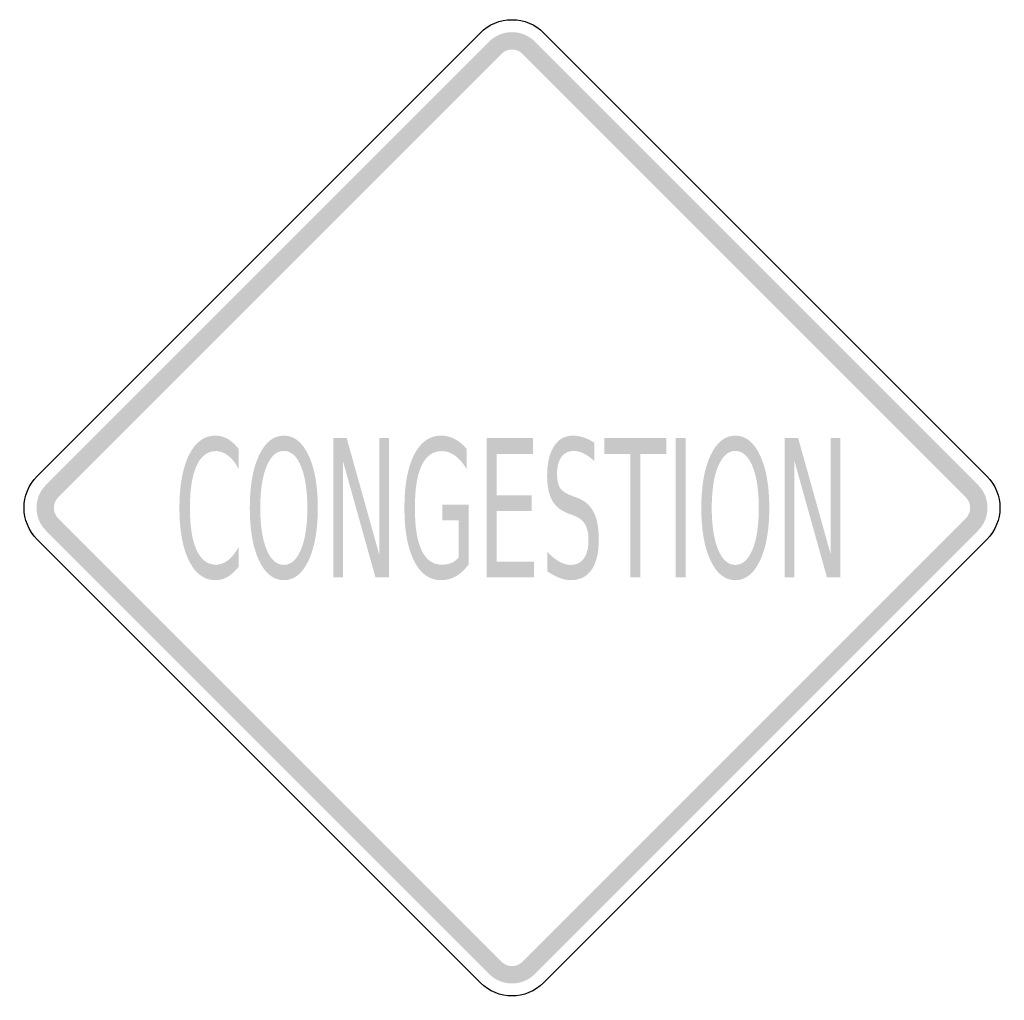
# Model space of a CAD drawing. Header units: inches. Extents: x -0.5 to 0.5, y -0.498 to 0.498.
import ezdxf

# ---------------------------------------------------------------- set-up
doc = ezdxf.new("R2010")
doc.units = ezdxf.units.IN
doc.header["$MEASUREMENT"] = 0

msp = doc.modelspace()

# ---------------------------------------------------------------- hatches: boundary and pattern name
for points in [[(0.02322, 0.47553), (0.02083, 0.4777), (0.01824, 0.47962), (0.01548, 0.48127), (0.01257, 0.48265), (0.00953, 0.48374), (0.00641, 0.48452), (0.00322, 0.48499), (0, 0.48515), (-0.00322, 0.48499), (-0.00641, 0.48452), (-0.00953, 0.48374), (-0.01257, 0.48265), (-0.01548, 0.48127), (-0.01824, 0.47962), (-0.02083, 0.4777), (-0.02322, 0.47553), (-0.01072, 0.46303), (-0.00962, 0.46403), (-0.00842, 0.46491), (-0.00714, 0.46568), (-0.0058, 0.46632), (-0.0044, 0.46682), (-0.00296, 0.46718), (-0.00149, 0.4674), (0, 0.46747), (0.00148, 0.4674), (0.00296, 0.46718), (0.0044, 0.46682), (0.0058, 0.46632), (0.00714, 0.46568), (0.00842, 0.46491), (0.00961, 0.46403), (0.01072, 0.46303), (0.02322, 0.47553)], [(-0.46081, 0.01294), (-0.01072, 0.46303), (-0.02322, 0.47553), (-0.47331, 0.02544), (-0.46081, 0.01294)], [(0.01072, 0.46303), (0.46081, 0.01294), (0.47331, 0.02544), (0.02322, 0.47553), (0.01072, 0.46303)], [(-0.18149, 0.07294), (-0.16789, 0.07294), (-0.13479, -0.04539), (-0.13479, 0.07294), (-0.12502, 0.07294), (-0.12502, -0.06851), (-0.13863, -0.06851), (-0.17172, 0.04983), (-0.17172, -0.06851), (-0.18149, -0.06851), (-0.18149, 0.07294)], [(-0.02568, 0.07294), (0.02146, 0.07294), (0.02146, 0.05684), (-0.01558, 0.05684), (-0.01558, 0.01496), (0.01996, 0.01496), (0.01996, -0.00114), (-0.01558, -0.00114), (-0.01558, -0.0524), (0.02241, -0.0524), (0.02241, -0.06851), (-0.02568, -0.06851), (-0.02568, 0.07294)], [(0.09365, 0.07294), (0.15673, 0.07294), (0.15673, 0.05684), (0.13024, 0.05684), (0.13024, -0.06851), (0.12013, -0.06851), (0.12013, 0.05684), (0.09365, 0.05684), (0.09365, 0.07294)], [(0.16639, 0.07294), (0.1765, 0.07294), (0.1765, -0.06851), (0.16639, -0.06851), (0.16639, 0.07294)], [(0.27706, 0.07294), (0.29066, 0.07294), (0.32376, -0.04539), (0.32376, 0.07294), (0.33353, 0.07294), (0.33353, -0.06851), (0.31992, -0.06851), (0.28683, 0.04983), (0.28683, -0.06851), (0.27706, -0.06851), (0.27706, 0.07294)], [(-0.47331, 0.02544), (-0.47548, 0.02305), (-0.4774, 0.02046), (-0.47905, 0.0177), (-0.48043, 0.01479), (-0.48152, 0.01175), (-0.4823, 0.00863), (-0.48277, 0.00544), (-0.48293, 0.00222), (-0.48277, -0.001), (-0.4823, -0.00419), (-0.48152, -0.00731), (-0.48043, -0.01035), (-0.47905, -0.01326), (-0.4774, -0.01602), (-0.47548, -0.01861), (-0.47331, -0.021), (-0.46081, -0.0085), (-0.46181, -0.0074), (-0.4627, -0.0062), (-0.46346, -0.00493), (-0.4641, -0.00358), (-0.4646, -0.00218), (-0.46496, -0.00074), (-0.46518, 0.00073), (-0.46525, 0.00222), (-0.46518, 0.0037), (-0.46496, 0.00518), (-0.4646, 0.00662), (-0.4641, 0.00802), (-0.46346, 0.00936), (-0.4627, 0.01064), (-0.46181, 0.01183), (-0.46081, 0.01294), (-0.47331, 0.02544)], [(0.47331, -0.021), (0.47548, -0.01861), (0.4774, -0.01602), (0.47905, -0.01326), (0.48043, -0.01035), (0.48152, -0.00731), (0.4823, -0.00419), (0.48277, -0.001), (0.48293, 0.00222), (0.48277, 0.00544), (0.4823, 0.00863), (0.48152, 0.01175), (0.48043, 0.01479), (0.47905, 0.0177), (0.4774, 0.02046), (0.47548, 0.02305), (0.47331, 0.02544), (0.46081, 0.01294), (0.46181, 0.01183), (0.4627, 0.01064), (0.46346, 0.00936), (0.4641, 0.00802), (0.4646, 0.00662), (0.46496, 0.00518), (0.46518, 0.0037), (0.46525, 0.00222), (0.46518, 0.00073), (0.46496, -0.00074), (0.4646, -0.00218), (0.4641, -0.00358), (0.46346, -0.00493), (0.4627, -0.0062), (0.46181, -0.0074), (0.46081, -0.0085), (0.47331, -0.021)], [(-0.01072, -0.45859), (-0.46081, -0.0085), (-0.47331, -0.021), (-0.02322, -0.47109), (-0.01072, -0.45859)], [(0.46081, -0.0085), (0.01072, -0.45859), (0.02322, -0.47109), (0.47331, -0.021), (0.46081, -0.0085)], [(-0.02322, -0.47109), (-0.02083, -0.47326), (-0.01824, -0.47518), (-0.01548, -0.47683), (-0.01257, -0.47821), (-0.00953, -0.4793), (-0.00641, -0.48008), (-0.00322, -0.48055), (0, -0.48071), (0.00322, -0.48055), (0.00641, -0.48008), (0.00953, -0.4793), (0.01257, -0.47821), (0.01548, -0.47683), (0.01824, -0.47518), (0.02083, -0.47326), (0.02322, -0.47109), (0.01072, -0.45859), (0.00961, -0.45959), (0.00842, -0.46048), (0.00714, -0.46124), (0.0058, -0.46188), (0.0044, -0.46238), (0.00296, -0.46274), (0.00148, -0.46296), (0, -0.46303), (-0.00149, -0.46296), (-0.00296, -0.46274), (-0.0044, -0.46238), (-0.0058, -0.46188), (-0.00714, -0.46124), (-0.00842, -0.46048), (-0.00962, -0.45959), (-0.01072, -0.45859), (-0.02322, -0.47109)]]:
    msp.add_hatch(color=7).paths.add_polyline_path(points)
h = msp.add_hatch(color=7)
edge = h.paths.add_edge_path()
edge.add_line((-0.27761, 0.06205), (-0.27761, 0.04187))
edge.add_spline(control_points=[(-0.27761, 0.04187), (-0.28102, 0.04787), (-0.28465, 0.05235), (-0.2885, 0.05532), (-0.29235, 0.05829), (-0.29644, 0.05978), (-0.30077, 0.05978), (-0.30928, 0.05978), (-0.31581, 0.05483), (-0.32034, 0.04495), (-0.32488, 0.03506), (-0.32714, 0.02077), (-0.32714, 0.00208), (-0.32714, -0.01656), (-0.32488, -0.03081), (-0.32034, -0.0407), (-0.31581, -0.05058), (-0.30928, -0.05553), (-0.30077, -0.05553), (-0.29644, -0.05553), (-0.29235, -0.05404), (-0.2885, -0.05107), (-0.28465, -0.0481), (-0.28102, -0.04362), (-0.27761, -0.03762)], knot_values=[0, 0, 0, 0, 1, 1, 1, 2, 2, 2, 3, 3, 3, 4, 4, 4, 5, 5, 5, 6, 6, 6, 7, 7, 7, 8, 8, 8, 8], degree=3, periodic=0)
edge.add_line((-0.27761, -0.03762), (-0.27761, -0.05761))
edge.add_spline(control_points=[(-0.27761, -0.05761), (-0.28113, -0.06216), (-0.28487, -0.06557), (-0.28883, -0.06784), (-0.29279, -0.07012), (-0.29695, -0.07125), (-0.30132, -0.07125), (-0.31265, -0.07125), (-0.32155, -0.0647), (-0.32803, -0.05159), (-0.33451, -0.03849), (-0.33775, -0.0206), (-0.33775, 0.00208), (-0.33775, 0.02482), (-0.33451, 0.04274), (-0.32803, 0.05584), (-0.32155, 0.06895), (-0.31265, 0.0755), (-0.30132, 0.0755), (-0.29688, 0.0755), (-0.29268, 0.07438), (-0.28872, 0.07214), (-0.28476, 0.0699), (-0.28106, 0.06653), (-0.27761, 0.06205)], knot_values=[0, 0, 0, 0, 1, 1, 1, 2, 2, 2, 3, 3, 3, 4, 4, 4, 5, 5, 5, 6, 6, 6, 7, 7, 7, 8, 8, 8, 8], degree=3, periodic=0)
h = msp.add_hatch(color=7)
edge = h.paths.add_edge_path()
edge.add_spline(control_points=[(-0.23175, 0.0755), (-0.22127, 0.0755), (-0.2129, 0.06885), (-0.20665, 0.05556), (-0.20039, 0.04226), (-0.19726, 0.02444), (-0.19726, 0.00208), (-0.19726, -0.02022), (-0.20039, -0.03801), (-0.20665, -0.05131), (-0.2129, -0.06461), (-0.22127, -0.07125), (-0.23175, -0.07125), (-0.24222, -0.07125), (-0.2506, -0.06462), (-0.25687, -0.05136), (-0.26315, -0.03809), (-0.26628, -0.02028), (-0.26628, 0.00208), (-0.26628, 0.02444), (-0.26315, 0.04226), (-0.25687, 0.05556), (-0.2506, 0.06885), (-0.24222, 0.0755), (-0.23175, 0.0755)], knot_values=[0, 0, 0, 0, 1, 1, 1, 2, 2, 2, 3, 3, 3, 4, 4, 4, 5, 5, 5, 6, 6, 6, 7, 7, 7, 8, 8, 8, 8], degree=3, periodic=0)
edge = h.paths.add_edge_path(flags=0)
edge.add_spline(control_points=[(-0.23175, 0.05996), (-0.23908, 0.05996), (-0.2449, 0.05479), (-0.24921, 0.04443), (-0.25352, 0.03407), (-0.25568, 0.01995), (-0.25568, 0.00208), (-0.25568, -0.01573), (-0.25352, -0.02982), (-0.24921, -0.04018), (-0.2449, -0.05054), (-0.23908, -0.05572), (-0.23175, -0.05572), (-0.22442, -0.05572), (-0.2186, -0.05054), (-0.21431, -0.04018), (-0.21002, -0.02982), (-0.20787, -0.01573), (-0.20787, 0.00208), (-0.20787, 0.01995), (-0.21002, 0.03407), (-0.21431, 0.04443), (-0.2186, 0.05479), (-0.22442, 0.05996), (-0.23175, 0.05996)], knot_values=[0, 0, 0, 0, 1, 1, 1, 2, 2, 2, 3, 3, 3, 4, 4, 4, 5, 5, 5, 6, 6, 6, 7, 7, 7, 8, 8, 8, 8], degree=3, periodic=0)
h = msp.add_hatch(color=7)
edge = h.paths.add_edge_path()
edge.add_line((-0.05411, -0.04833), (-0.05411, -0.01033))
edge.add_line((-0.05411, -0.01033), (-0.0706, -0.01033))
edge.add_line((-0.0706, -0.01033), (-0.0706, 0.00539))
edge.add_line((-0.0706, 0.00539), (-0.04412, 0.00539))
edge.add_line((-0.04412, 0.00539), (-0.04412, -0.05534))
edge.add_spline(control_points=[(-0.04412, -0.05534), (-0.048, -0.06058), (-0.0523, -0.06454), (-0.057, -0.06723), (-0.0617, -0.06991), (-0.06672, -0.07125), (-0.07205, -0.07125), (-0.08371, -0.07125), (-0.09282, -0.0648), (-0.0994, -0.05188), (-0.10597, -0.03896), (-0.10925, -0.02098), (-0.10925, 0.00208), (-0.10925, 0.02519), (-0.10597, 0.04321), (-0.0994, 0.05613), (-0.09282, 0.06904), (-0.08371, 0.0755), (-0.07205, 0.0755), (-0.0672, 0.0755), (-0.06258, 0.07437), (-0.05819, 0.07209), (-0.05381, 0.06982), (-0.04976, 0.06647), (-0.04606, 0.06205)], knot_values=[0, 0, 0, 0, 1, 1, 1, 2, 2, 2, 3, 3, 3, 4, 4, 4, 5, 5, 5, 6, 6, 6, 7, 7, 7, 8, 8, 8, 8], degree=3, periodic=0)
edge.add_line((-0.04606, 0.06205), (-0.04606, 0.04168))
edge.add_spline(control_points=[(-0.04606, 0.04168), (-0.0498, 0.04768), (-0.05377, 0.0522), (-0.05797, 0.05523), (-0.06217, 0.05826), (-0.06659, 0.05978), (-0.07122, 0.05978), (-0.08032, 0.05978), (-0.08717, 0.05494), (-0.09176, 0.04528), (-0.09635, 0.03562), (-0.09865, 0.02122), (-0.09865, 0.00208), (-0.09865, -0.017), (-0.09635, -0.03137), (-0.09176, -0.04103), (-0.08717, -0.05069), (-0.08032, -0.05553), (-0.07122, -0.05553), (-0.06762, -0.05553), (-0.06443, -0.05494), (-0.06164, -0.05377), (-0.05884, -0.05261), (-0.05633, -0.05079), (-0.05411, -0.04833)], knot_values=[0, 0, 0, 0, 1, 1, 1, 2, 2, 2, 3, 3, 3, 4, 4, 4, 5, 5, 5, 6, 6, 6, 7, 7, 7, 8, 8, 8, 8], degree=3, periodic=0)
h = msp.add_hatch(color=7)
edge = h.paths.add_edge_path()
edge.add_line((0.08365, 0.0683), (0.08365, 0.04964))
edge.add_spline(control_points=[(0.08365, 0.04964), (0.07984, 0.05311), (0.07623, 0.0557), (0.07282, 0.05741), (0.06942, 0.05911), (0.06614, 0.05996), (0.063, 0.05996), (0.05748, 0.05996), (0.05323, 0.05794), (0.05025, 0.0539), (0.04727, 0.04986), (0.04578, 0.04411), (0.04578, 0.03666), (0.04578, 0.03041), (0.04677, 0.02568), (0.04875, 0.02249), (0.05073, 0.0193), (0.0545, 0.01673), (0.06005, 0.01477)], knot_values=[0, 0, 0, 0, 1, 1, 1, 2, 2, 2, 3, 3, 3, 4, 4, 4, 5, 5, 5, 6, 6, 6, 6], degree=3, periodic=0)
edge.add_line((0.06005, 0.01477), (0.06611, 0.0124))
edge.add_spline(control_points=[(0.06611, 0.0124), (0.07366, 0.00969), (0.07922, 0.0049), (0.08279, -0.00195), (0.08636, -0.0088), (0.08815, -0.01798), (0.08815, -0.02947), (0.08815, -0.04318), (0.08573, -0.05357), (0.0809, -0.06064), (0.07607, -0.06772), (0.06897, -0.07125), (0.05961, -0.07125), (0.05605, -0.07125), (0.05229, -0.0705), (0.04831, -0.06898), (0.04433, -0.06746), (0.04021, -0.06522), (0.03595, -0.06225)], knot_values=[0, 0, 0, 0, 1, 1, 1, 2, 2, 2, 3, 3, 3, 4, 4, 4, 5, 5, 5, 6, 6, 6, 6], degree=3, periodic=0)
edge.add_line((0.03595, -0.06225), (0.03595, -0.04255))
edge.add_spline(control_points=[(0.03595, -0.04255), (0.04006, -0.0469), (0.04408, -0.05019), (0.048, -0.0524), (0.05193, -0.05461), (0.0558, -0.05572), (0.05961, -0.05572), (0.06535, -0.05572), (0.06979, -0.05357), (0.07294, -0.04927), (0.07608, -0.04498), (0.07766, -0.03885), (0.07766, -0.03089), (0.07766, -0.02395), (0.07653, -0.01851), (0.07427, -0.0146), (0.07201, -0.01068), (0.06831, -0.00774), (0.06316, -0.00579)], knot_values=[0, 0, 0, 0, 1, 1, 1, 2, 2, 2, 3, 3, 3, 4, 4, 4, 5, 5, 5, 6, 6, 6, 6], degree=3, periodic=0)
edge.add_line((0.06316, -0.00579), (0.05705, -0.00351))
edge.add_spline(control_points=[(0.05705, -0.00351), (0.0495, -0.00067), (0.04405, 0.00378), (0.0407, 0.00985), (0.03735, 0.01591), (0.03568, 0.02434), (0.03568, 0.03514), (0.03568, 0.04765), (0.038, 0.0575), (0.04264, 0.0647), (0.04729, 0.0719), (0.05369, 0.0755), (0.06183, 0.0755), (0.06535, 0.0755), (0.06892, 0.0749), (0.07255, 0.0737), (0.07617, 0.0725), (0.07988, 0.0707), (0.08365, 0.0683)], knot_values=[0, 0, 0, 0, 1, 1, 1, 2, 2, 2, 3, 3, 3, 4, 4, 4, 5, 5, 5, 6, 6, 6, 6], degree=3, periodic=0)
h = msp.add_hatch(color=7)
edge = h.paths.add_edge_path()
edge.add_spline(control_points=[(0.2268, 0.0755), (0.23728, 0.0755), (0.24565, 0.06885), (0.2519, 0.05556), (0.25816, 0.04226), (0.26129, 0.02444), (0.26129, 0.00208), (0.26129, -0.02022), (0.25816, -0.03801), (0.2519, -0.05131), (0.24565, -0.06461), (0.23728, -0.07125), (0.2268, -0.07125), (0.21633, -0.07125), (0.20795, -0.06462), (0.20168, -0.05136), (0.1954, -0.03809), (0.19227, -0.02028), (0.19227, 0.00208), (0.19227, 0.02444), (0.1954, 0.04226), (0.20168, 0.05556), (0.20795, 0.06885), (0.21633, 0.0755), (0.2268, 0.0755)], knot_values=[0, 0, 0, 0, 1, 1, 1, 2, 2, 2, 3, 3, 3, 4, 4, 4, 5, 5, 5, 6, 6, 6, 7, 7, 7, 8, 8, 8, 8], degree=3, periodic=0)
edge = h.paths.add_edge_path(flags=0)
edge.add_spline(control_points=[(0.2268, 0.05996), (0.21947, 0.05996), (0.21365, 0.05479), (0.20934, 0.04443), (0.20503, 0.03407), (0.20287, 0.01995), (0.20287, 0.00208), (0.20287, -0.01573), (0.20503, -0.02982), (0.20934, -0.04018), (0.21365, -0.05054), (0.21947, -0.05572), (0.2268, -0.05572), (0.23413, -0.05572), (0.23995, -0.05054), (0.24424, -0.04018), (0.24853, -0.02982), (0.25068, -0.01573), (0.25068, 0.00208), (0.25068, 0.01995), (0.24853, 0.03407), (0.24424, 0.04443), (0.23995, 0.05479), (0.23413, 0.05996), (0.2268, 0.05996)], knot_values=[0, 0, 0, 0, 1, 1, 1, 2, 2, 2, 3, 3, 3, 4, 4, 4, 5, 5, 5, 6, 6, 6, 7, 7, 7, 8, 8, 8, 8], degree=3, periodic=0)

# ---------------------------------------------------------------- linework, layer by layer
at = {"color": 7}
for points in [[(-0.48224, 0.03437), (-0.03215, 0.48446)], [(0.03215, 0.48446), (0.48224, 0.03437)], [(-0.03215, -0.48002), (-0.48224, -0.02993)], [(0.48224, -0.02993), (0.03215, -0.48002)]]:
    msp.add_lwpolyline(points, dxfattribs=at)
msp.add_open_spline([(-0.03215, 0.48446), (-0.02362, 0.49299), (-0.01206, 0.49778), (0, 0.49778), (0.01206, 0.49778), (0.02362, 0.49299), (0.03215, 0.48446)], degree=3, knots=[0, 0, 0, 0, 1, 1, 1, 2, 2, 2, 2], dxfattribs=at)
for points in [[(-0.48224, -0.02993), (-0.5, -0.01217), (-0.5, 0.01661), (-0.48224, 0.03437)], [(0.48224, 0.03437), (0.5, 0.01661), (0.5, -0.01217), (0.48224, -0.02993)], [(0.03215, -0.48002), (0.01439, -0.49778), (-0.01439, -0.49778), (-0.03215, -0.48002)]]:
    msp.add_open_spline(points, degree=3, dxfattribs=at)

doc.saveas('drawing.dxf')
